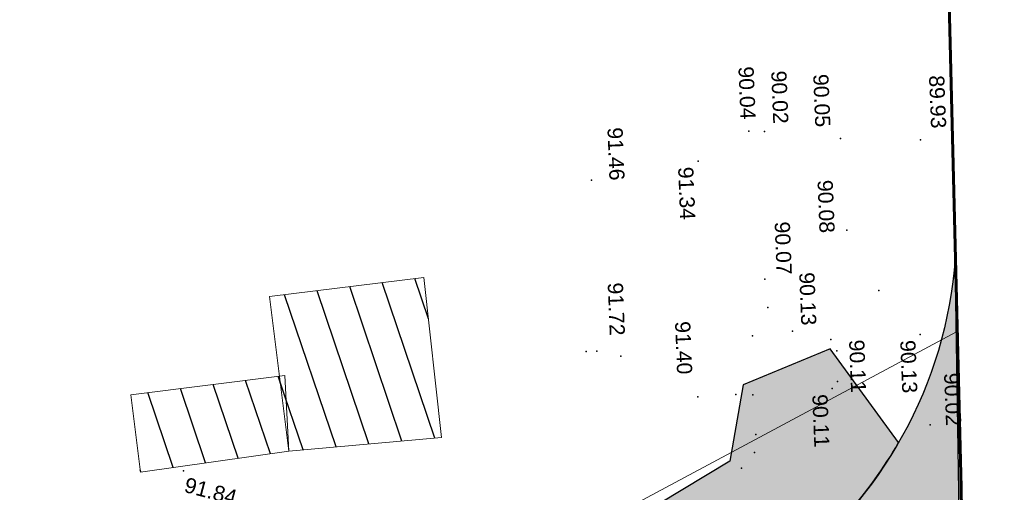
# Model space of a CAD drawing. Header units: centimetres. Extents: x 100159 to 224542, y -77011 to -2159.
# Tile 146 of 149: x 206890 to 208835, y -8595 to -7663. Entities that reach past the tile are written whole.
import ezdxf
from ezdxf.enums import TextEntityAlignment as Align
from ezdxf.xclip import XClip

# ---------------------------------------------------------------- set-up
doc = ezdxf.new("R2010")
doc.units = ezdxf.units.CM
doc.header["$XCLIPFRAME"] = 2
doc.layers.get('0').update_dxf_attribs({"lineweight": 5})
for name, color, linetype in [('04-Pts-T', 7, 'Continuous'), ('04-Pts-T-Alt', 190, 'Continuous'), ('15', 252, 'Continuous'), ('A-Mar-P-TR-Revêtement enrobé', 7, 'Continuous'), ('DDL-PLAN MASSE PAYSAGE', 7, 'Continuous')]:
    doc.layers.add(name, color=color, linetype=linetype)
doc.layers.add('10 - PREAU - AUVENT', color=7, linetype='Continuous', lineweight=15, true_color=0xd5ba98)
doc.layers.add('24', color=7, linetype='Continuous', lineweight=15, true_color=0x99ad58)
doc.layers.add('18', color=8, linetype='Continuous', lineweight=13)
doc.layers.add('22', color=250, linetype='Continuous', lineweight=60)
doc.styles.get("Standard").update_dxf_attribs({"font": 'arial.ttf'})
pattern_1 = [(124.2095442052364, (-395.856947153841, 19.11393809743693), (-0.4940793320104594, -0.3358962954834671), [])]

# ---------------------------------------------------------------- blocks, each defined once
blk = doc.blocks.new('17.07 CADASTRE')
at = {"layer": '15'}
h = blk.add_hatch(dxfattribs=at)
h.set_pattern_fill('ANSI31', color=252, scale=0.1881717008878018, angle=79.20954420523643)
h.set_pattern_definition(pattern_1)
h.paths.add_polyline_path([(222.6666666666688, 300.2222222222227), (225.3333333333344, 301.2222222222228), (224.222222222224, 304.0000000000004), (221.5555555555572, 302.8888888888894)])
h = blk.add_hatch(dxfattribs=at)
h.set_pattern_fill('ANSI31', color=252, scale=0.1881717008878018, angle=79.20954420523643)
h.set_pattern_definition(pattern_1)
h.paths.add_polyline_path([(222.6666666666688, 300.2222222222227), (222.2222222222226, 301.5555555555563), (219.5555555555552, 300.4444444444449), (220.1111111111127, 299.1111111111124)])
at = {"layer": '10 - PREAU - AUVENT'}
for points in [[(222.6666666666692, 300.2222222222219), (225.3333333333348, 301.2222222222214), (224.2222222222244, 303.9999999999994), (221.5555555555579, 302.8888888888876)], [(222.6666666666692, 300.2222222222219), (222.2222222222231, 301.555555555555), (219.5555555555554, 300.4444444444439), (220.1111111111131, 299.1111111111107)]]:
    blk.add_lwpolyline(points, close=True, dxfattribs=at)
at = {"layer": '22', "color": 0, "linetype": 'Continuous'}
for points in [[(234.8836934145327, 302.9084846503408), (224.9288751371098, 335.6667820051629)], [(115.8888888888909, 127.888888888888), (123.6443868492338, 128.5834110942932), (129.8950866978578, 126.4998444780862), (134.2937273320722, 125.6895685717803), (147.7211566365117, 126.4998444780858), (159.2965267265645, 128.4676573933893), (162.5376303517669, 128.5834110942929), (210.6911699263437, 143.0526237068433), (219.7199585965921, 146.756742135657), (228.4014861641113, 151.3868901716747), (238.9350729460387, 158.7951270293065), (246.8063246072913, 164.6985657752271), (257.339911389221, 172.9170785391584), (257.8029261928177, 173.1485859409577), (261.6227983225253, 178.5890098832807), (262.6645816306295, 181.5986061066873), (263.243350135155, 185.4184782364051), (263.1275964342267, 187.0390300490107), (261.3912909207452, 198.0356316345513), (253.0570244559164, 242.2535453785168), (244.2597431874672, 270.8447095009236), (234.8836934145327, 302.9084846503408)]]:
    blk.add_lwpolyline(points, dxfattribs=at)
blk = doc.blocks.new('04-Pts-T')
at = {"color": 0}
blk.add_point((0, 0), dxfattribs=at)
at = {"layer": '04-Pts-T-Alt'}
blk.add_attdef('ALT', text='', height=0.15, dxfattribs=at).set_placement((0.1, -0.1), align=Align.TOP_LEFT)

msp = doc.modelspace()

# ---------------------------------------------------------------- hatches: boundary and pattern name
at = {"layer": '24', "true_color": 0xbeb7b0}
h = msp.add_hatch(dxfattribs=at)
h.set_pattern_fill('CROSS', color=9, scale=7, angle=269.6442310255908)
h.set_pattern_definition([(269.6442310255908, (189904.019983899, -24078.49093266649), (44.17313970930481, -44.7251464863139), [22.225, -66.675]), (359.6442310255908, (189892.8386972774, -24089.53421759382), (44.7251464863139, 44.17313970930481), [22.225, -66.675])])
edge = h.paths.add_edge_path()
edge.add_line((208626.2079652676, -8496.902090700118), (208491.2060584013, -8311.992802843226))
edge.add_line((208491.2060584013, -8311.992802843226), (208319.104789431, -8382.861230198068))
edge.add_line((208319.104789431, -8382.861230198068), (208292.9453899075, -8533.716797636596))
edge.add_line((208292.9453899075, -8533.716797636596), (208014.5440867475, -8701.468357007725))
edge.add_line((208014.5440867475, -8701.468357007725), (207409.0602037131, -8891.391791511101))
edge.add_line((207409.0602037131, -8891.391791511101), (202651.2518955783, -9881.844764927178))
edge.add_line((202651.2518956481, -9881.844764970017), (202024.8012369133, -9785.709020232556))
edge.add_line((202024.8012369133, -9785.709020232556), (201696.2591333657, -9573.91168558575))
edge.add_line((201696.2591333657, -9573.91168558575), (199004.8037855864, -5764.52378770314))
edge.add_line((199004.8037855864, -5764.52378770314), (197953.9971351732, -4277.250317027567))
edge.add_line((197953.9971351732, -4277.250317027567), (197195.5368909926, -3178.373110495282))
edge.add_line((197195.5368909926, -3178.373110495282), (197014.5683130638, -3398.194350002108))
edge.add_line((197014.5683130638, -3398.194350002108), (201398.7997098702, -9603.47582928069))
edge.add_arc((202740.3751640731, -7970.620884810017), 2113.30072848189, 230.5930176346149, 280.7103633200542)
edge.add_line((203133.1201463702, -10047.10622015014), (203142.864554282, -10096.31666602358))
edge.add_line((203142.864554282, -10096.31666602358), (204203.150346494, -9873.960565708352))
edge.add_line((204203.150346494, -9873.960565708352), (204202.9073829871, -9824.404110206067))
edge.add_line((204202.9073829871, -9824.404110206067), (207470.3476786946, -9144.207316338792))
edge.add_line((207470.3476786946, -9144.207316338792), (207483.3184697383, -9192.505360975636))
edge.add_arc((206827.4488085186, -6651.577198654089), 2624.210536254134, 284.4733862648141, 306.6382357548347)
edge.add_arc((207886.7618429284, -8070.202004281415), 853.7291909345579, 306.407764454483, 330.0127477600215)
h = msp.add_hatch(dxfattribs=at)
h.set_pattern_fill('CROSS', color=9, scale=7, angle=269.6442310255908)
h.set_pattern_definition([(301, (197231.2399924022, -3278.375799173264), (60.99452894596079, -15.20764408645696), [22.225, -66.67499999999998]), (31.00000000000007, (197227.4380813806, -3293.624431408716), (15.20764408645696, 60.99452894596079), [22.22499999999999, -66.67499999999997])])
edge = h.paths.add_edge_path()
edge.add_arc((206827.276595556, -6651.291604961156), 2624.54247226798, 284.4477771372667, 306.6375318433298, ccw=False)
edge.add_line((207482.0933061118, -9192.834102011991), (204202.9587035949, -9875.465349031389))
edge.add_line((204202.9587035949, -9875.465349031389), (204202.9636139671, -10540.01399644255))
edge.add_line((204202.9636139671, -10540.01399644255), (207633.7623799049, -9825.195503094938))
edge.add_arc((207779.2032716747, -10747.93119130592), 934.127509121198, 11.588877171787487, 98.9572247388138, ccw=False)
edge.add_arc((196996.7709061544, -12319.64445574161), 11829.08618060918, 4.512715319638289, 8.553472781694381, ccw=False)
edge.add_line((208789.1857037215, -11388.92800568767), (208738.118534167, -8133.804816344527))
edge.add_arc((207886.7618402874, -8070.202001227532), 853.7291949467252, 306.40776447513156, 355.727506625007, ccw=False)

# ---------------------------------------------------------------- linework, layer by layer
at = {"layer": '18', "color": 1}
msp.add_lwpolyline([(208740.7463026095, -8278.360713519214), (208009.058246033, -8669.853209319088), (202020.3178689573, -9786.541595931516), (197195.4985938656, -3178.341669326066)], dxfattribs=at)
at = {"layer": 'A-Mar-P-TR-Revêtement enrobé', "linetype": 'Continuous'}
msp.add_lwpolyline([(208626.2079651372, -8496.90209089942), (208626.2079652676, -8496.902090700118), (208491.2060584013, -8311.992802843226), (208319.104789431, -8382.861230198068), (208292.9453899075, -8533.716797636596), (208014.5440867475, -8701.468357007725), (207409.0602037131, -8891.391791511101), (202651.2518955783, -9881.844764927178), (202651.2518956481, -9881.844764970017), (202024.8012369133, -9785.709020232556), (201696.2591333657, -9573.91168558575), (199004.8037855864, -5764.52378770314), (197953.9971351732, -4277.250317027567), (197195.5368909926, -3178.373110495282), (197014.5683130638, -3398.194350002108), (201398.7997098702, -9603.47582928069, 0.2222319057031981), (203133.1201463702, -10047.10622015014), (203142.864554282, -10096.31666602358), (204203.150346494, -9873.960565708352), (204202.9073829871, -9824.404110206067), (207470.3476786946, -9144.207316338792), (207483.3184697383, -9192.505360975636, 0.0970150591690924), (208393.4739850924, -8757.294673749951, 0.1033619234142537), (208626.2079651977, -8496.90209065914)], format="xyb", close=True, dxfattribs=at)
at = {"layer": 'A-Mar-P-TR-Revêtement enrobé'}
msp.add_lwpolyline([(208393.4739850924, -8757.294673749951, -0.097124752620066), (207482.0933061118, -9192.834102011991), (204202.9587035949, -9875.465349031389), (204202.9636139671, -10540.01399644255), (207633.7623799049, -9825.195503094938, -0.4008237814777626), (208694.2879062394, -10560.27641550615, -0.0176329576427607), (208789.1857037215, -11388.92800568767), (208738.118534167, -8133.804816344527, -0.2185826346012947), (208393.4739850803, -8757.2946737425)], format="xyb", dxfattribs=at)

# ---------------------------------------------------------------- block references
at = {"layer": '04-Pts-T'}
ref = msp.add_blockref('04-Pts-T', (208330.0236299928, -7882.397956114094, 9004), dxfattribs=dict(at, xscale=99.99999999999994, yscale=99.99999999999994, zscale=99.99999999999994, rotation=272.3074804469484))
ref.add_attrib('ALT', '90.04', dxfattribs={"layer": '04-Pts-T-Alt', "height": 30, "rotation": 272.3074804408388}).set_placement((208339.6456072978, -7754.081198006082, 9004), align=Align.TOP_LEFT)
ref = msp.add_blockref('04-Pts-T', (208361.3412668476, -7882.879014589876, 9002), dxfattribs=dict(at, xscale=99.99999999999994, yscale=99.99999999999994, zscale=99.99999999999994, rotation=272.3074804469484))
ref.add_attrib('ALT', '90.02', dxfattribs={"layer": '04-Pts-T-Alt', "height": 30, "rotation": 272.3074804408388}).set_placement((208404.4307858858, -7762.495430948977, 9002), align=Align.TOP_LEFT)
ref = msp.add_blockref('04-Pts-T', (208511.6009519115, -7896.960381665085, 9005), dxfattribs=dict(at, xscale=99.99999999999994, yscale=99.99999999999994, zscale=99.99999999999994, rotation=272.3074804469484))
ref.add_attrib('ALT', '90.05', dxfattribs={"layer": '04-Pts-T-Alt', "height": 30, "rotation": 272.3074804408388}).set_placement((208487.3687473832, -7769.102502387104, 9005), align=Align.TOP_LEFT)
ref = msp.add_blockref('04-Pts-T', (208669.594830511, -7899.859632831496, 8993), dxfattribs=dict(at, xscale=99.99999999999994, yscale=99.99999999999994, zscale=99.99999999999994, rotation=272.3074804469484))
ref.add_attrib('ALT', '89.93', dxfattribs={"layer": '04-Pts-T-Alt', "height": 30, "rotation": 272.3074804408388}).set_placement((208716.1220822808, -7771.657491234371, 8993), align=Align.TOP_LEFT)
ref = msp.add_blockref('04-Pts-T', (208019.6750885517, -7979.089285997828, 9146), dxfattribs=dict(at, xscale=99.99999999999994, yscale=99.99999999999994, zscale=99.99999999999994, rotation=272.3074804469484))
ref.add_attrib('ALT', '91.46', dxfattribs={"layer": '04-Pts-T-Alt', "height": 30, "rotation": 272.3074804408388}).set_placement((208080.9348973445, -7874.349735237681, 9146), align=Align.TOP_LEFT)
ref = msp.add_blockref('04-Pts-T', (208230.1353337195, -7941.837941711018, 9134), dxfattribs=dict(at, xscale=99.99999999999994, yscale=99.99999999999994, zscale=99.99999999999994, rotation=272.3074804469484))
ref.add_attrib('ALT', '91.34', dxfattribs={"layer": '04-Pts-T-Alt', "height": 30, "rotation": 272.3074804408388}).set_placement((208220.5460647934, -7952.232455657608, 9134), align=Align.TOP_LEFT)
ref = msp.add_blockref('04-Pts-T', (208523.8374198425, -8077.773475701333, 9008), dxfattribs=dict(at, xscale=99.99999999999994, yscale=99.99999999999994, zscale=99.99999999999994, rotation=272.3074804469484))
ref.add_attrib('ALT', '90.08', dxfattribs={"layer": '04-Pts-T-Alt', "height": 30, "rotation": 272.3074804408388}).set_placement((208495.8337071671, -7978.051790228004, 9008), align=Align.TOP_LEFT)
ref = msp.add_blockref('04-Pts-T', (208361.9517815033, -8174.442106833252, 9007), dxfattribs=dict(at, xscale=99.99999999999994, yscale=99.99999999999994, zscale=99.99999999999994, rotation=272.3074804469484))
ref.add_attrib('ALT', '90.07', dxfattribs={"layer": '04-Pts-T-Alt', "height": 30, "rotation": 272.3074804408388}).set_placement((208411.1722977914, -8060.2183712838, 9007), align=Align.TOP_LEFT)
ref = msp.add_blockref('04-Pts-T', (208367.7333081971, -8230.371565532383, 9013), dxfattribs=dict(at, xscale=99.99999999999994, yscale=99.99999999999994, zscale=99.99999999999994, rotation=272.3074804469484))
ref.add_attrib('ALT', '90.13', dxfattribs={"layer": '04-Pts-T-Alt', "height": 30, "rotation": 272.3074804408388}).set_placement((208459.7714215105, -8160.281490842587, 9013), align=Align.TOP_LEFT)
ref = msp.add_blockref('04-Pts-T', (208030.0335387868, -8316.52848593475, 9172), dxfattribs=dict(at, xscale=99.99999999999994, yscale=99.99999999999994, zscale=99.99999999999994, rotation=272.3074804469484))
ref.add_attrib('ALT', '91.72', dxfattribs={"layer": '04-Pts-T-Alt', "height": 30, "rotation": 272.3074804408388}).set_placement((208081.5227237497, -8180.547452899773, 9172), align=Align.TOP_LEFT)
at = {"layer": '04-Pts-T', "xscale": 99.99999999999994, "yscale": 99.99999999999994, "zscale": 99.99999999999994}
for p, rotation in [((208587.05047123, -8196.575192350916), 345.2074804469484), ((208416.5644988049, -8277.0589041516), 345.2074804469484), ((208337.282333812, -8286.329164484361, 9014), 272.3074804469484), ((208009.1218714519, -8317.121582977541, 9149), 345.2074804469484), ((208504.2554315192, -8315.825162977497), 345.2074804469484), ((208077.7246094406, -8326.54698249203, 9160), 272.3074804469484), ((208505.4384216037, -8376.705005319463), 345.2074804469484), ((208304.9301904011, -8402.191150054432, 9018), 272.3074804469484), ((208337.970526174, -8402.901104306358, 9014), 272.3074804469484), ((208343.8364599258, -8481.212650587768), 345.2074804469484), ((208341.1796010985, -8516.473494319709, 9013), 272.3074804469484), ((208315.5073987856, -8547.238897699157, 9019), 272.3074804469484)]:
    msp.add_blockref('04-Pts-T', p, dxfattribs=dict(at, rotation=rotation))
at = {"layer": '04-Pts-T'}
ref = msp.add_blockref('04-Pts-T', (208229.4438478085, -8406.835122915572, 9140), dxfattribs=dict(at, xscale=99.99999999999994, yscale=99.99999999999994, zscale=99.99999999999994, rotation=272.3074804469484))
ref.add_attrib('ALT', '91.40', dxfattribs={"layer": '04-Pts-T-Alt', "height": 30, "rotation": 272.3074804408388}).set_placement((208214.4956955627, -8256.891681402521, 9140), align=Align.TOP_LEFT)
ref = msp.add_blockref('04-Pts-T', (208668.7779975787, -8283.686621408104, 9013), dxfattribs=dict(at, xscale=99.99999999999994, yscale=99.99999999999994, zscale=99.99999999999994, rotation=272.3074804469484))
ref.add_attrib('ALT', '90.13', dxfattribs={"layer": '04-Pts-T-Alt', "height": 30, "rotation": 272.3074804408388}).set_placement((208659.1887286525, -8294.081135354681, 9013), align=Align.TOP_LEFT)
ref = msp.add_blockref('04-Pts-T', (208492.1386046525, -8293.404757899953, 9011), dxfattribs=dict(at, xscale=99.99999999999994, yscale=99.99999999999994, zscale=99.99999999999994, rotation=272.3074804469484))
ref.add_attrib('ALT', '90.11', dxfattribs={"layer": '04-Pts-T-Alt', "height": 30, "rotation": 272.3074804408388}).set_placement((208558.1908326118, -8293.21218761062, 9011), align=Align.TOP_LEFT)
ref = msp.add_blockref('04-Pts-T', (208688.5717025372, -8462.233753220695, 9002), dxfattribs=dict(at, xscale=99.99999999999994, yscale=99.99999999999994, zscale=99.99999999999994, rotation=272.3074804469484))
ref.add_attrib('ALT', '90.02', dxfattribs={"layer": '04-Pts-T-Alt', "height": 30, "rotation": 272.3074804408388}).set_placement((208745.7242436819, -8358.74482607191, 9002), align=Align.TOP_LEFT)
ref = msp.add_blockref('04-Pts-T', (208495.1508036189, -8390.493482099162, 9011), dxfattribs=dict(at, xscale=99.99999999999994, yscale=99.99999999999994, zscale=99.99999999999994, rotation=272.3074804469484))
ref.add_attrib('ALT', '90.11', dxfattribs={"layer": '04-Pts-T-Alt', "height": 30, "rotation": 272.3074804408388}).set_placement((208485.5615346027, -8400.887996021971, 9011), align=Align.TOP_LEFT)
ref = msp.add_blockref('04-Pts-T', (207213.4624912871, -8552.628231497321, 9184), dxfattribs=dict(at, xscale=99.99999999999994, yscale=99.99999999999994, zscale=99.99999999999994, rotation=345.2074804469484))
ref.add_attrib('ALT', '91.84', dxfattribs={"layer": '04-Pts-T-Alt', "height": 30, "rotation": 345.2074804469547}).set_placement((207220.5778633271, -8564.849994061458, 9184), align=Align.TOP_LEFT)
at = {"layer": 'DDL-PLAN MASSE PAYSAGE', "linetype": 'ByBlock'}
ref = msp.add_blockref('17.07 CADASTRE', (176094.2097067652, -32944.90588065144), dxfattribs=dict(at, xscale=106.2859075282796, yscale=106.2859075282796, zscale=106.2859075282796, rotation=344.5125640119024))
XClip(ref).set_block_clipping_path([(36.599704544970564, 85.92391722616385), (419.76902017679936, 192.09569373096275), (361.947142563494, 400.7723308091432), (-21.222173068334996, 294.6005543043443)])

doc.saveas('drawing.dxf')
